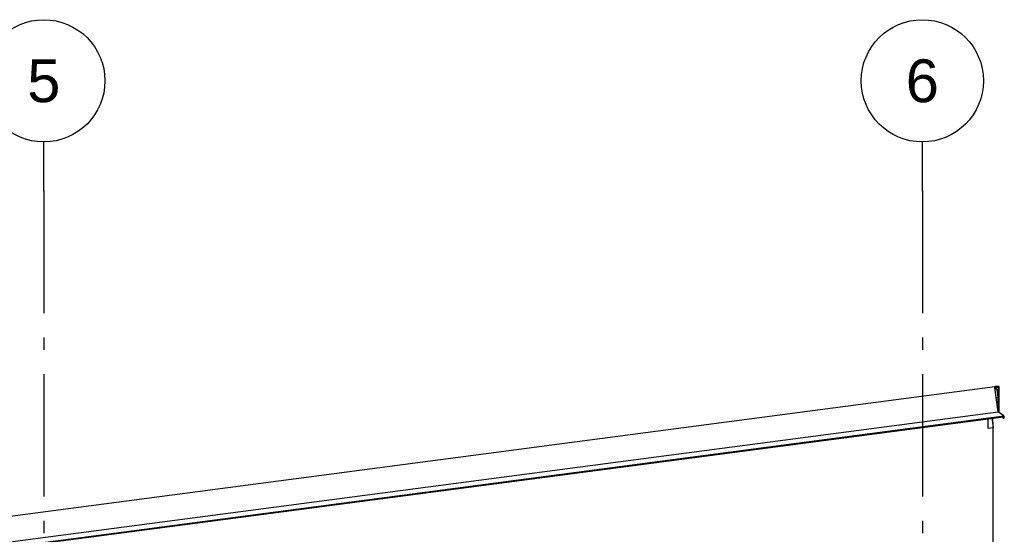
# Model space of a CAD drawing. Header units: millimetres. Extents: x -82116 to -59237, y -2070 to 13065.
# Tile 66 of 66: x -65172 to -61143, y 10960 to 13065. Entities that reach past the tile are written whole.
import ezdxf
from ezdxf.enums import TextEntityAlignment as Align

# ---------------------------------------------------------------- set-up
doc = ezdxf.new("R2010")
doc.units = ezdxf.units.MM
doc.header["$LTSCALE"] = 0.5
doc.header["$MEASUREMENT"] = 0
doc.linetypes.add('Akselinje', pattern=[1500, 1000, -200, 100, -200])
doc.linetypes.add('PLINE', pattern=[0])
for name, color, linetype in [('235- Utvendig kledning og overflate(Nye konstruksjoner)', 7, 'Continuous'), ('265- Gesimser_ takrenner og nedløp(Nye konstruksjoner)', 7, 'Continuous'), ('82-- Modullinjer', 7, 'Continuous')]:
    doc.layers.add(name, color=color, linetype=linetype)
doc.styles.add('GENERATED_STYLE_1', font='arial.ttf')

# ---------------------------------------------------------------- blocks, each defined once
blk = doc.blocks.new('Standard grid marker[2]', base_point=(-61478.2, 12565.5))
at = {"layer": '82-- Modullinjer', "linetype": 'Akselinje'}
for q in [(-61478.2, 12565.5), (-61478.2, 1550)]:
    blk.add_line((-61478.2, 12365.5), q, dxfattribs=at)
at = {"layer": '82-- Modullinjer', "linetype": 'PLINE'}
blk.add_circle((-61478.2, 12815.5), 250, dxfattribs=at)
at = {"layer": '82-- Modullinjer', "linetype": 'Akselinje'}
blk.add_point((-61478.2, 12365.5), dxfattribs=at)
blk.add_point((-61478.2, 12365.5), dxfattribs=at)
at = {"layer": '82-- Modullinjer', "style": 'GENERATED_STYLE_1'}
for tag, p in [('AC_MarkerText_1_0', (-61478.2, 12903)), ('AC_MarkerText_1_1', (-61478.2, 1187.5))]:
    blk.add_attdef(tag, text='', height=175, rotation=360, dxfattribs=at).set_placement(p, align=Align.TOP_CENTER)
blk = doc.blocks.new('Standard grid marker[6]', base_point=(-65073.2, 12565.5))
at = {"layer": '82-- Modullinjer', "linetype": 'Akselinje'}
for q in [(-65073.2, 12565.5), (-65073.2, 1550)]:
    blk.add_line((-65073.2, 12365.5), q, dxfattribs=at)
at = {"layer": '82-- Modullinjer', "linetype": 'PLINE'}
blk.add_circle((-65073.2, 12815.5), 250, dxfattribs=at)
at = {"layer": '82-- Modullinjer', "linetype": 'Akselinje'}
blk.add_point((-65073.2, 12365.5), dxfattribs=at)
blk.add_point((-65073.2, 12365.5), dxfattribs=at)
at = {"layer": '82-- Modullinjer', "style": 'GENERATED_STYLE_1'}
for tag, p in [('AC_MarkerText_1_0', (-65073.2, 12903)), ('AC_MarkerText_1_1', (-65073.2, 1187.5))]:
    blk.add_attdef(tag, text='', height=175, rotation=360, dxfattribs=at).set_placement(p, align=Align.TOP_CENTER)

msp = doc.modelspace()

# ---------------------------------------------------------------- linework, layer by layer
at = {"layer": '235- Utvendig kledning og overflate(Nye konstruksjoner)', "linetype": 'PLINE'}
for p, q in [((-61209.2, 11393.4), (-61209.2, 11431.7)), ((-61190.2, 11419.2), (-61190.2, 11395.9)), ((-61190.2, 11395.9), (-61190.2, 6902.6))]:
    msp.add_line(p, q, dxfattribs=at)
at = {"layer": '265- Gesimser_ takrenner og nedløp(Nye konstruksjoner)', "linetype": 'PLINE'}
for p, q in [((-75568.2, 9671.5), (-61182.1, 11565.5)), ((-61188.9, 11564.6), (-61189, 11564.5)), ((-61188.5, 11564.6), (-61188.9, 11564.6)), ((-61181.9, 11564.6), (-61182.1, 11565.5)), ((-61181.7, 11562.6), (-61181.9, 11564.6)), ((-61164.2, 11564.6), (-61181.9, 11564.6)), ((-61164.2, 11460.4), (-61164.2, 11564.6)), ((-61181.3, 11559.4), (-61181.7, 11562.6)), ((-61181.7, 11562.6), (-61166.2, 11562.6)), ((-61173.6, 11500.9), (-61181.3, 11559.4)), ((-61170.7, 11554.7), (-61181.3, 11559.4)), ((-61172.6, 11553.3), (-61181, 11557.1)), ((-61168.2, 11519.8), (-61172.6, 11553.3)), ((-61166.2, 11519.9), (-61170.7, 11554.7)), ((-61166.2, 11562.6), (-61166.2, 11519.9)), ((-61175.9, 11518.8), (-61168.2, 11519.8)), ((-61173.6, 11500.9), (-61168.2, 11501.7)), ((-61168.5, 11462.1), (-61173.6, 11500.9)), ((-61168.2, 11501.7), (-61168.2, 11519.8)), ((-61168.2, 11501.7), (-61168.2, 11461.9)), ((-61166.2, 11519.9), (-61166.2, 11460.4)), ((-75568.2, 9566.4), (-61168.5, 11462.1)), ((-75568.2, 9545.6), (-61144.4, 11444.5)), ((-61168.2, 11461.9), (-61168.5, 11462.1)), ((-61158.9, 11455.1), (-61168.2, 11461.9)), ((-61158.9, 11455.1), (-61164.2, 11460.4)), ((-61144.4, 11444.5), (-61158.9, 11455.1)), ((-61143.4, 11442.8), (-61144.4, 11444.5)), ((-61144, 11441), (-61143.4, 11442.8)), ((-61145.7, 11440), (-75568.2, 9541.3)), ((-61190.2, 11419.2), (-61192.1, 11433.9)), ((-61190.2, 11419.2), (-61190.2, 11434.2)), ((-61187.1, 11396.3), (-61190.2, 11419.2)), ((-61150.3, 11439.4), (-61147.1, 11436.2)), ((-61145.7, 11437.6), (-61147.8, 11439.7)), ((-61147.1, 11436.2), (-61145.3, 11435.5)), ((-61146.5, 11439.9), (-61144.9, 11438.3)), ((-61145.7, 11440), (-61144.5, 11440.7)), ((-61144.9, 11438.3), (-61145.7, 11437.6)), ((-61145.3, 11435.5), (-61143.5, 11436.2)), ((-61144.5, 11440.7), (-61144, 11441)), ((-61143.5, 11439.7), (-61144.5, 11440.7)), ((-61142.8, 11438), (-61143.5, 11439.7)), ((-61143.5, 11436.2), (-61142.8, 11438)), ((-61190.2, 11395.9), (-61209.2, 11393.4)), ((-61187.1, 11396.3), (-61190.2, 11395.9))]:
    msp.add_line(p, q, dxfattribs=at)

# ---------------------------------------------------------------- block references
at = {"layer": '82-- Modullinjer', "linetype": 'PLINE'}
ref = msp.add_blockref('Standard grid marker[6]', (-65073.2, 12565.5), dxfattribs=at)
ref.add_attrib('AC_MarkerText_1', '5', dxfattribs={"color": 7, "height": 175, "rotation": 360, "style": 'GENERATED_STYLE_1'}).set_placement((-65073.2, 12903), align=Align.TOP_CENTER)
ref = msp.add_blockref('Standard grid marker[2]', (-61478.2, 12565.5), dxfattribs=at)
ref.add_attrib('AC_MarkerText_1', '6', dxfattribs={"color": 7, "height": 175, "rotation": 360, "style": 'GENERATED_STYLE_1'}).set_placement((-61478.2, 12903), align=Align.TOP_CENTER)

doc.saveas('drawing.dxf')
